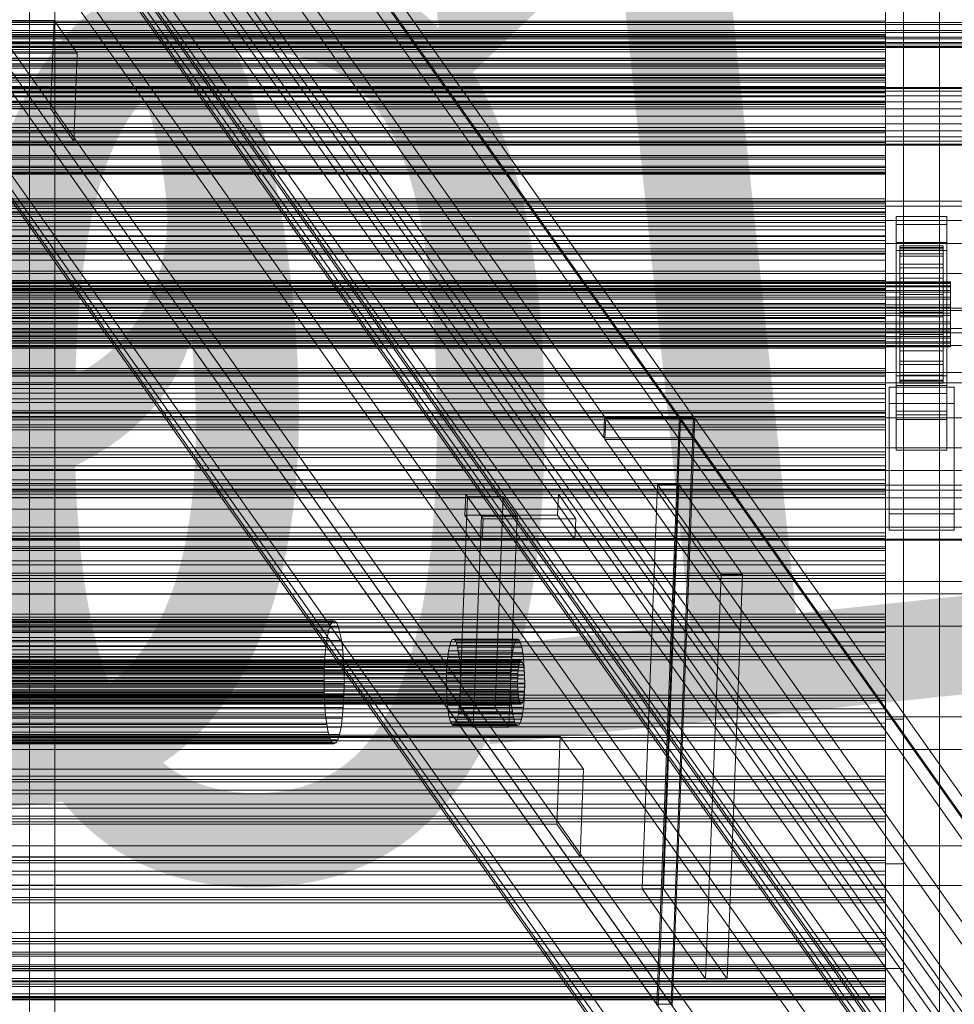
# Model space of a CAD drawing. Header units: millimetres. Extents: x -2233 to 61924, y -68080 to 6847.
# Tile 253 of 256: x 1010 to 1269, y -34536 to -34263. Entities that reach past the tile are written whole.
import ezdxf

# ---------------------------------------------------------------- set-up
doc = ezdxf.new("R2010")
doc.units = ezdxf.units.MM
for name, color, linetype, lineweight in [('COTAS_O', 1, 'Continuous', 0), ('COTAS_P', 1, 'Continuous', 0), ('frontal_C01', 7, 'Continuous', 0), ('frontal_C03', 7, 'Continuous', 0), ('frontal_C10', 7, 'Continuous', 0), ('frontal_secador', 7, 'Continuous', 0), ('frontal_tolva', 7, 'Continuous', 0)]:
    doc.layers.add(name, color=color, linetype=linetype, lineweight=lineweight)
doc.dimstyles.new('R19_100', dxfattribs={"dimtxt": 250, "dimasz": 150, "dimexe": 150, "dimexo": 80, "dimgap": 100, "dimtad": 1, "dimtih": 1, "dimtoh": 1, "dimdsep": 46, "dimcen": 0.09, "dimadec": 0, "dimazin": 0, "dimtfac": 1, "dimtdec": 4, "dimtofl": 0, "dimtmove": 0, "dimatfit": 3, "dimfxl": 1, "dimtolj": 1, "dimtzin": 0, "dimarcsym": 0})

# ---------------------------------------------------------------- blocks, each defined once
blk = doc.blocks.new('DIM_R28_48')
at = {"layer": 'COTAS_P'}
for p, q in [((-1750, -34600), (-1600, -34555)), ((2600, -34600), (2450, -34555)), ((-1750, -35500), (-1750, -34600)), ((-1750, -34600), (2600, -34600)), ((-1750, -34600), (-1600, -34645)), ((2600, -34600), (2450, -34645)), ((2600, -35500), (2600, -34600))]:
    blk.add_line(p, q, dxfattribs=at)
blk.add_text('4350 P', height=250, dxfattribs=at).set_placement((425, -34500))
blk = doc.blocks.new('DIM_R28_50')
at = {"layer": 'COTAS_P'}
for p, q in [((1705.78, -34504.95), (1551.9, -34475.9)), ((-194.22, -34704.95), (1705.78, -34504.95)), ((1705.78, -34504.95), (1561.32, -34565.4)), ((1800, -35400), (1705.78, -34504.95)), ((-194.22, -34704.95), (-49.75, -34644.49)), ((-100, -35600), (-194.22, -34704.95)), ((-194.22, -34704.95), (-40.33, -34734))]:
    blk.add_line(p, q, dxfattribs=at)
blk.add_text('1910.5 P', height=250, rotation=6.009, dxfattribs=at).set_placement((745.32, -34505.49))
blk = doc.blocks.new('DIM_R28_52')
at = {"layer": 'COTAS_O'}
for p, q in [((-1725, -33700), (-1575, -33655)), ((1725, -33700), (1575, -33655)), ((-1725, -34400), (-1725, -33700)), ((-1725, -33700), (1725, -33700)), ((-1725, -33700), (-1575, -33745)), ((1725, -33700), (1575, -33745)), ((1725, -34400), (1725, -33700))]:
    blk.add_line(p, q, dxfattribs=at)
blk.add_text('3450 O', height=250, dxfattribs=at).set_placement((0, -33600))
blk = doc.blocks.new('DIM_R28_56')
at = {"layer": 'COTAS_O'}
for p, q in [((-650, -34200), (-500, -34155)), ((650, -34200), (500, -34155)), ((-650, -34900), (-650, -34200)), ((-650, -34200), (650, -34200)), ((-650, -34200), (-500, -34245)), ((650, -34200), (500, -34245)), ((650, -34900), (650, -34200))]:
    blk.add_line(p, q, dxfattribs=at)
blk.add_text('1300 O', height=250, dxfattribs=at).set_placement((0, -34100))

msp = doc.modelspace()

# ---------------------------------------------------------------- linework, layer by layer
at = {"layer": 'frontal_C01'}
for p, q in [((1013, -35975), (1013, -33925.304)), ((1020, -35975), (1020, -33925.304))]:
    msp.add_line(p, q, dxfattribs=at)
at = {"layer": 'frontal_C03'}
for p, q in [((1250, -34261.088), (1250, -34267.689)), ((1250, -34269.42), (1250, -34262.881)), ((-1500, -34264.006), (1500, -34264.006)), ((-1500, -34264.619), (1500, -34264.619)), ((-1500, -34266.207), (1500, -34266.207)), ((-1500, -34266.757), (1500, -34266.757)), ((-1500, -34268.12), (1500, -34268.12)), ((-1500, -34268.569), (1500, -34268.569)), ((-1250, -34267.689), (1250, -34267.689)), ((1250, -34267.689), (1250, -34273.9)), ((-1500, -34269.615), (1500, -34269.615)), ((-1500, -34269.933), (1500, -34269.933)), ((-1500, -34270.59), (1500, -34270.59)), ((-1500, -34270.754), (1500, -34270.754)), ((-1500, -34270.979), (1500, -34270.979)), ((-1250, -34269.42), (1250, -34269.42)), ((1250, -34270.635), (-1250, -34270.635)), ((1250, -34271.516), (-1250, -34271.516)), ((1250, -34275.453), (1250, -34269.42)), ((1250, -34271.516), (1250, -34270.635)), ((1250, -34270.635), (1250, -34272.17)), ((1250, -34274.477), (1250, -34271.516)), ((1250, -34272.17), (-1250, -34272.17)), ((-1250, -34273.9), (1250, -34273.9)), ((1250, -34274.477), (-1250, -34274.477)), ((1250, -34272.17), (1250, -34275.534)), ((1250, -34273.9), (1250, -34279.3)), ((1250, -34278.387), (1250, -34274.477)), ((-1250, -34275.453), (1250, -34275.453)), ((-1250, -34275.534), (1250, -34275.534)), ((1250, -34280.567), (1250, -34275.453)), ((1250, -34275.534), (1250, -34279.444)), ((1250, -34278.387), (-1250, -34278.387)), ((-1250, -34279.3), (1250, -34279.3)), ((1250, -34279.444), (-1250, -34279.444)), ((1250, -34281.751), (1250, -34278.387)), ((1250, -34279.3), (1250, -34283.52)), ((1250, -34279.444), (1250, -34282.405)), ((-1250, -34280.567), (1250, -34280.567)), ((1250, -34281.751), (-1250, -34281.751)), ((1250, -34282.405), (-1250, -34282.405)), ((1250, -34284.416), (1250, -34280.567)), ((1250, -34283.286), (1250, -34281.751)), ((1250, -34282.405), (1250, -34283.286)), ((1250, -34283.286), (-1250, -34283.286)), ((-1250, -34283.52), (1250, -34283.52)), ((-1250, -34284.416), (1250, -34284.416)), ((1250, -34283.52), (1250, -34286.272)), ((1250, -34286.736), (1250, -34284.416)), ((-1250, -34286.272), (1250, -34286.272)), ((-1250, -34286.736), (1250, -34286.736)), ((-1250, -34287.369), (1250, -34287.369)), ((1250, -34286.272), (1250, -34287.369)), ((1250, -34287.369), (1250, -34286.736)), ((1250, -34293.092), (-1250, -34293.092)), ((1250, -34293.974), (1250, -34293.092)), ((1250, -34293.092), (1250, -34294.627)), ((1250, -34293.974), (-1250, -34293.974)), ((1250, -34294.627), (-1250, -34294.627)), ((1250, -34296.935), (1250, -34293.974)), ((1250, -34294.627), (1250, -34297.992)), ((1250, -34296.935), (-1250, -34296.935)), ((-1250, -34297.992), (1250, -34297.992)), ((1250, -34300.844), (1250, -34296.935)), ((1250, -34297.992), (1250, -34301.902)), ((1250, -34300.844), (-1250, -34300.844)), ((1250, -34301.902), (-1250, -34301.902)), ((1250, -34304.209), (1250, -34300.844)), ((1250, -34301.902), (1250, -34304.862)), ((1250, -34304.209), (-1250, -34304.209)), ((1250, -34305.744), (1250, -34304.209)), ((1250, -34304.862), (-1250, -34304.862)), ((1250, -34305.744), (-1250, -34305.744)), ((1250, -34304.862), (1250, -34305.744)), ((-1250, -34312.901), (1250, -34312.901)), ((1250, -34314.283), (1250, -34312.901)), ((1250, -34312.901), (1250, -34313.698)), ((-1250, -34313.698), (1250, -34313.698)), ((-1250, -34314.283), (1250, -34314.283)), ((1250, -34315.55), (-1250, -34315.55)), ((1250, -34313.698), (1250, -34316.621)), ((1250, -34317.75), (1250, -34314.283)), ((1250, -34316.431), (1250, -34315.55)), ((1250, -34315.55), (1250, -34317.085)), ((1250, -34316.431), (-1250, -34316.431)), ((-1250, -34316.621), (1250, -34316.621)), ((1250, -34317.085), (-1250, -34317.085)), ((-1250, -34317.75), (1250, -34317.75)), ((1250, -34319.392), (1250, -34316.431)), ((1250, -34316.621), (1250, -34321.469)), ((1250, -34317.085), (1250, -34320.45)), ((1250, -34323.066), (1250, -34317.75)), ((1253, -34319.998), (1253, -34317.752)), ((1253, -34317.752), (1267, -34317.752)), ((1253, -34364.526), (1253, -34317.752)), ((1267, -34317.752), (1267, -34319.998)), ((1267, -34317.752), (1267, -34364.526)), ((1250, -34319.392), (-1250, -34319.392)), ((-1250, -34320.45), (1250, -34320.45)), ((1250, -34323.302), (1250, -34319.392)), ((1250, -34320.45), (1250, -34324.359)), ((1267, -34319.998), (1253, -34319.998)), ((1253, -34319.998), (1253, -34366.772)), ((1267, -34366.772), (1267, -34319.998)), ((-1250, -34321.469), (1250, -34321.469)), ((-1250, -34323.066), (1250, -34323.066)), ((1250, -34323.302), (-1250, -34323.302)), ((1250, -34321.469), (1250, -34327.913)), ((1250, -34329.869), (1250, -34323.066)), ((1250, -34326.667), (1250, -34323.302)), ((1250, -34324.359), (-1250, -34324.359)), ((1250, -34324.359), (1250, -34327.32)), ((1253, -34327.185), (1253, -34324.939)), ((1253, -34324.939), (1267, -34324.939)), ((1253, -34371.713), (1253, -34324.939)), ((1254, -34335.887), (1254, -34325.893)), ((1254, -34325.893), (1254, -34326.713)), ((1254, -34325.893), (1266, -34325.893)), ((1254, -34326.366), (1254, -34325.893)), ((1254, -34336.111), (1254, -34326.366)), ((1254, -34326.366), (1266, -34326.366)), ((1254, -34328.102), (1254, -34326.366)), ((1266, -34326.713), (1266, -34325.893)), ((1266, -34325.893), (1266, -34335.887)), ((1266, -34325.893), (1266, -34326.366)), ((1266, -34326.366), (1266, -34336.111)), ((1266, -34326.366), (1266, -34328.102)), ((1267, -34324.939), (1267, -34327.185)), ((1267, -34324.939), (1267, -34371.713)), ((1250, -34326.667), (-1250, -34326.667)), ((1250, -34327.32), (-1250, -34327.32)), ((-1250, -34327.913), (1250, -34327.913)), ((1250, -34328.201), (-1250, -34328.201)), ((1250, -34328.201), (1250, -34326.667)), ((1250, -34327.32), (1250, -34328.201)), ((1250, -34327.913), (1250, -34335.513)), ((1267, -34327.185), (1253, -34327.185)), ((1253, -34327.185), (1253, -34373.959)), ((1254, -34336.275), (1254, -34326.713)), ((1254, -34326.713), (1254, -34328.772)), ((1254, -34326.713), (1266, -34326.713)), ((1254, -34336.933), (1254, -34328.102)), ((1254, -34328.102), (1266, -34328.102)), ((1254, -34330.98), (1254, -34328.102)), ((1254, -34337.25), (1254, -34328.772)), ((1254, -34328.772), (1254, -34331.928)), ((1254, -34328.772), (1266, -34328.772)), ((1266, -34328.772), (1266, -34326.713)), ((1266, -34326.713), (1266, -34336.275)), ((1266, -34328.102), (1266, -34336.933)), ((1266, -34328.102), (1266, -34330.98)), ((1266, -34331.928), (1266, -34328.772)), ((1266, -34328.772), (1266, -34337.25)), ((1267, -34373.959), (1267, -34327.185)), ((-1250, -34329.869), (1250, -34329.869)), ((1250, -34337.695), (1250, -34329.869)), ((1254, -34338.296), (1254, -34330.98)), ((1254, -34330.98), (1266, -34330.98)), ((1254, -34334.806), (1254, -34330.98)), ((1254, -34338.746), (1254, -34331.928)), ((1254, -34331.928), (1254, -34335.968)), ((1254, -34331.928), (1266, -34331.928)), ((1266, -34330.98), (1266, -34338.296)), ((1266, -34330.98), (1266, -34334.806)), ((1266, -34335.968), (1266, -34331.928)), ((1266, -34331.928), (1266, -34338.746)), ((-1268, -34335.887), (1268, -34335.887)), ((-1268, -34336.111), (1268, -34336.111)), ((-1268, -34336.275), (1268, -34336.275)), ((-1268, -34336.933), (1268, -34336.933)), ((-1268, -34337.25), (1268, -34337.25)), ((-1250, -34335.513), (1250, -34335.513)), ((1250, -34335.513), (1250, -34343.752)), ((1254, -34340.109), (1254, -34334.806)), ((1254, -34334.806), (1266, -34334.806)), ((1254, -34339.319), (1254, -34334.806)), ((1254, -34336.275), (1254, -34335.887)), ((1266, -34335.887), (1254, -34335.887)), ((1254, -34335.887), (1254, -34336.111)), ((1254, -34340.659), (1254, -34335.968)), ((1254, -34335.968), (1254, -34340.614)), ((1254, -34335.968), (1266, -34335.968)), ((1266, -34336.111), (1254, -34336.111)), ((1254, -34336.111), (1254, -34336.933)), ((1254, -34337.25), (1254, -34336.275)), ((1266, -34336.275), (1254, -34336.275)), ((1266, -34336.933), (1254, -34336.933)), ((1254, -34336.933), (1254, -34338.296)), ((1254, -34338.746), (1254, -34337.25)), ((1266, -34337.25), (1254, -34337.25)), ((1266, -34334.806), (1266, -34340.109)), ((1266, -34334.806), (1266, -34339.319)), ((1266, -34335.887), (1266, -34336.275)), ((1266, -34336.111), (1266, -34335.887)), ((1266, -34340.614), (1266, -34335.968)), ((1266, -34335.968), (1266, -34340.659)), ((1266, -34336.933), (1266, -34336.111)), ((1266, -34336.275), (1266, -34337.25)), ((1266, -34338.296), (1266, -34336.933)), ((1266, -34337.25), (1266, -34338.746)), ((1268, -34336.275), (1268, -34335.887)), ((1268, -34335.887), (1268, -34336.111)), ((1268, -34336.111), (1268, -34336.933)), ((1268, -34337.25), (1268, -34336.275)), ((1268, -34336.933), (1268, -34338.296)), ((1268, -34338.746), (1268, -34337.25)), ((-1268, -34338.296), (1268, -34338.296)), ((-1268, -34338.746), (1268, -34338.746)), ((-1268, -34340.109), (1268, -34340.109)), ((1250, -34337.695), (-1250, -34337.695)), ((1250, -34338.008), (-1250, -34338.008)), ((1250, -34338.889), (-1250, -34338.889)), ((1250, -34339.543), (-1250, -34339.543)), ((1250, -34346.01), (1250, -34337.695)), ((1250, -34338.889), (1250, -34338.008)), ((1250, -34338.008), (1250, -34339.543)), ((1250, -34341.85), (1250, -34338.889)), ((1250, -34339.543), (1250, -34342.907)), ((1266, -34338.296), (1254, -34338.296)), ((1254, -34338.296), (1254, -34340.109)), ((1254, -34340.659), (1254, -34338.746)), ((1266, -34338.746), (1254, -34338.746)), ((1254, -34342.246), (1254, -34339.319)), ((1254, -34339.319), (1266, -34339.319)), ((1254, -34344.211), (1254, -34339.319)), ((1266, -34340.109), (1254, -34340.109)), ((1254, -34340.109), (1254, -34342.246)), ((1266, -34340.109), (1266, -34338.296)), ((1266, -34338.746), (1266, -34340.659)), ((1266, -34339.319), (1266, -34342.246)), ((1266, -34339.319), (1266, -34344.211)), ((1266, -34342.246), (1266, -34340.109)), ((1268, -34338.296), (1268, -34340.109)), ((1268, -34340.659), (1268, -34338.746)), ((1268, -34340.109), (1268, -34342.246)), ((-1268, -34340.659), (1268, -34340.659)), ((-1268, -34342.246), (1268, -34342.246)), ((1268, -34342.86), (-1268, -34342.86)), ((1250, -34341.85), (-1250, -34341.85)), ((-1250, -34342.907), (1250, -34342.907)), ((1250, -34345.759), (1250, -34341.85)), ((1250, -34342.907), (1250, -34346.817)), ((1254, -34340.614), (1254, -34342.86)), ((1266, -34340.614), (1254, -34340.614)), ((1254, -34340.614), (1254, -34345.551)), ((1254, -34342.86), (1254, -34340.659)), ((1266, -34340.659), (1254, -34340.659)), ((1266, -34342.246), (1254, -34342.246)), ((1254, -34342.246), (1254, -34344.563)), ((1254, -34342.86), (1266, -34342.86)), ((1254, -34345.199), (1254, -34342.86)), ((1266, -34342.86), (1266, -34340.614)), ((1266, -34345.551), (1266, -34340.614)), ((1266, -34340.659), (1266, -34342.86)), ((1266, -34344.563), (1266, -34342.246)), ((1266, -34342.86), (1266, -34345.199)), ((1268, -34342.86), (1268, -34340.659)), ((1268, -34342.246), (1268, -34344.563)), ((1268, -34345.199), (1268, -34342.86)), ((1530, -34343.773), (-1530, -34343.773)), ((-1268, -34344.563), (1268, -34344.563)), ((-1268, -34345.199), (1268, -34345.199)), ((-1250, -34343.752), (1250, -34343.752)), ((1250, -34343.752), (1250, -34352.067)), ((1254, -34344.563), (1254, -34344.211)), ((1254, -34344.211), (1266, -34344.211)), ((1254, -34349.148), (1254, -34344.211)), ((1266, -34344.563), (1254, -34344.563)), ((1254, -34344.563), (1254, -34346.902)), ((1254, -34347.516), (1254, -34345.199)), ((1254, -34345.199), (1254, -34345.551)), ((1266, -34345.199), (1254, -34345.199)), ((1254, -34345.551), (1254, -34350.443)), ((1254, -34345.551), (1266, -34345.551)), ((1266, -34344.211), (1266, -34344.563)), ((1266, -34344.211), (1266, -34349.148)), ((1266, -34346.902), (1266, -34344.563)), ((1266, -34345.551), (1266, -34345.199)), ((1266, -34345.199), (1266, -34347.516)), ((1266, -34350.443), (1266, -34345.551)), ((1268, -34344.563), (1268, -34346.902)), ((1268, -34347.516), (1268, -34345.199)), ((-1268, -34346.902), (1268, -34346.902)), ((-1268, -34347.516), (1268, -34347.516)), ((1250, -34345.759), (-1250, -34345.759)), ((-1250, -34346.01), (1250, -34346.01)), ((1250, -34346.817), (-1250, -34346.817)), ((1250, -34349.124), (1250, -34345.759)), ((1250, -34354.249), (1250, -34346.01)), ((1250, -34346.817), (1250, -34349.778)), ((1254, -34346.902), (1254, -34349.148)), ((1266, -34346.902), (1254, -34346.902)), ((1254, -34346.902), (1254, -34349.103)), ((1254, -34349.653), (1254, -34347.516)), ((1254, -34347.516), (1254, -34350.443)), ((1266, -34347.516), (1254, -34347.516)), ((1266, -34349.148), (1266, -34346.902)), ((1266, -34349.103), (1266, -34346.902)), ((1266, -34350.443), (1266, -34347.516)), ((1266, -34347.516), (1266, -34349.653)), ((1268, -34346.902), (1268, -34349.103)), ((1268, -34349.653), (1268, -34347.516)), ((1530, -34348.773), (-1530, -34348.773)), ((-1268, -34349.103), (1268, -34349.103)), ((-1268, -34349.653), (1268, -34349.653)), ((-1268, -34351.016), (1268, -34351.016)), ((1250, -34349.124), (-1250, -34349.124)), ((1250, -34349.778), (-1250, -34349.778)), ((1250, -34350.659), (-1250, -34350.659)), ((1250, -34350.659), (1250, -34349.124)), ((1250, -34349.778), (1250, -34350.659)), ((1254, -34349.103), (1254, -34353.795)), ((1266, -34349.103), (1254, -34349.103)), ((1254, -34349.103), (1254, -34351.016)), ((1254, -34349.148), (1266, -34349.148)), ((1254, -34353.795), (1254, -34349.148)), ((1254, -34351.466), (1254, -34349.653)), ((1254, -34349.653), (1254, -34354.956)), ((1266, -34349.653), (1254, -34349.653)), ((1254, -34350.443), (1254, -34354.956)), ((1254, -34350.443), (1266, -34350.443)), ((1254, -34351.016), (1254, -34357.834)), ((1266, -34351.016), (1254, -34351.016)), ((1254, -34351.016), (1254, -34352.512)), ((1266, -34353.795), (1266, -34349.103)), ((1266, -34351.016), (1266, -34349.103)), ((1266, -34349.148), (1266, -34353.795)), ((1266, -34354.956), (1266, -34349.653)), ((1266, -34349.653), (1266, -34351.466)), ((1266, -34354.956), (1266, -34350.443)), ((1266, -34357.834), (1266, -34351.016)), ((1266, -34352.512), (1266, -34351.016)), ((1268, -34349.103), (1268, -34351.016)), ((1268, -34351.466), (1268, -34349.653)), ((1268, -34351.016), (1268, -34352.512)), ((-1268, -34351.466), (1268, -34351.466)), ((-1268, -34352.512), (1268, -34352.512)), ((-1268, -34352.829), (1268, -34352.829)), ((-1268, -34353.487), (1268, -34353.487)), ((-1268, -34353.651), (1268, -34353.651)), ((-1250, -34352.067), (1250, -34352.067)), ((1250, -34352.067), (1250, -34359.893)), ((1254, -34352.829), (1254, -34351.466)), ((1254, -34351.466), (1254, -34358.782)), ((1266, -34351.466), (1254, -34351.466)), ((1254, -34352.512), (1254, -34360.99)), ((1266, -34352.512), (1254, -34352.512)), ((1254, -34352.512), (1254, -34353.487)), ((1254, -34353.651), (1254, -34352.829)), ((1254, -34352.829), (1254, -34361.66)), ((1266, -34352.829), (1254, -34352.829)), ((1254, -34353.487), (1254, -34363.049)), ((1266, -34353.487), (1254, -34353.487)), ((1254, -34353.487), (1254, -34353.875)), ((1254, -34353.875), (1254, -34353.651)), ((1254, -34353.651), (1254, -34363.396)), ((1266, -34353.651), (1254, -34353.651)), ((1254, -34353.795), (1266, -34353.795)), ((1254, -34357.834), (1254, -34353.795)), ((1266, -34358.782), (1266, -34351.466)), ((1266, -34351.466), (1266, -34352.829)), ((1266, -34360.99), (1266, -34352.512)), ((1266, -34353.487), (1266, -34352.512)), ((1266, -34361.66), (1266, -34352.829)), ((1266, -34352.829), (1266, -34353.651)), ((1266, -34363.049), (1266, -34353.487)), ((1266, -34353.875), (1266, -34353.487)), ((1266, -34363.396), (1266, -34353.651)), ((1266, -34353.651), (1266, -34353.875)), ((1266, -34353.795), (1266, -34357.834)), ((1268, -34352.829), (1268, -34351.466)), ((1268, -34352.512), (1268, -34353.487)), ((1268, -34353.651), (1268, -34352.829)), ((1268, -34353.487), (1268, -34353.875)), ((1268, -34353.875), (1268, -34353.651)), ((-1268, -34353.875), (1268, -34353.875)), ((-1250, -34354.249), (1250, -34354.249)), ((1250, -34361.849), (1250, -34354.249)), ((1254, -34353.875), (1254, -34363.869)), ((1266, -34353.875), (1254, -34353.875)), ((1254, -34354.956), (1254, -34358.782)), ((1254, -34354.956), (1266, -34354.956)), ((1266, -34363.869), (1266, -34353.875)), ((1266, -34358.782), (1266, -34354.956)), ((1254, -34357.834), (1266, -34357.834)), ((1254, -34360.99), (1254, -34357.834)), ((1254, -34358.782), (1254, -34361.66)), ((1254, -34358.782), (1266, -34358.782)), ((1266, -34357.834), (1266, -34360.99)), ((1266, -34361.66), (1266, -34358.782)), ((-1250, -34359.893), (1250, -34359.893)), ((1250, -34360.465), (-1250, -34360.465)), ((1250, -34361.347), (-1250, -34361.347)), ((-1250, -34361.849), (1250, -34361.849)), ((1250, -34359.893), (1250, -34366.696)), ((1250, -34361.347), (1250, -34360.465)), ((1250, -34360.465), (1250, -34362)), ((1250, -34364.308), (1250, -34361.347)), ((1250, -34368.293), (1250, -34361.849)), ((1253, -34372.683), (1253, -34361.904)), ((1253, -34361.904), (1267, -34361.904)), ((1253, -34371.648), (1253, -34361.904)), ((1254, -34360.99), (1266, -34360.99)), ((1254, -34363.049), (1254, -34360.99)), ((1254, -34361.66), (1254, -34363.396)), ((1254, -34361.66), (1266, -34361.66)), ((1266, -34360.99), (1266, -34363.049)), ((1266, -34363.396), (1266, -34361.66)), ((1267, -34361.904), (1267, -34372.683)), ((1267, -34361.904), (1267, -34371.648)), ((1250, -34362), (-1250, -34362)), ((1250, -34364.308), (-1250, -34364.308)), ((1250, -34362), (1250, -34365.365)), ((1250, -34368.217), (1250, -34364.308)), ((1267, -34364.526), (1253, -34364.526)), ((1253, -34364.526), (1253, -34366.772)), ((1254, -34363.049), (1266, -34363.049)), ((1254, -34363.869), (1254, -34363.049)), ((1254, -34363.396), (1254, -34363.869)), ((1254, -34363.396), (1266, -34363.396)), ((1254, -34363.869), (1266, -34363.869)), ((1266, -34363.049), (1266, -34363.869)), ((1266, -34363.869), (1266, -34363.396)), ((1267, -34366.772), (1267, -34364.526)), ((-1250, -34365.365), (1250, -34365.365)), ((-1250, -34366.696), (1250, -34366.696)), ((1250, -34365.365), (1250, -34369.274)), ((1250, -34366.696), (1250, -34372.012)), ((1251, -34369.539), (1251, -34365.048)), ((1251, -34365.048), (1269, -34365.048)), ((1251, -34400.128), (1251, -34365.048)), ((1253, -34366.772), (1267, -34366.772)), ((1269, -34365.048), (1269, -34369.539)), ((1269, -34365.048), (1269, -34400.128)), ((1250, -34368.217), (-1250, -34368.217)), ((-1250, -34368.293), (1250, -34368.293)), ((1250, -34369.274), (-1250, -34369.274)), ((1250, -34371.582), (1250, -34368.217)), ((1250, -34373.141), (1250, -34368.293)), ((1250, -34369.274), (1250, -34372.235)), ((1269, -34369.539), (1251, -34369.539)), ((1251, -34404.62), (1251, -34369.539)), ((1269, -34404.62), (1269, -34369.539)), ((1250, -34371.582), (-1250, -34371.582)), ((-1250, -34372.012), (1250, -34372.012)), ((1250, -34372.235), (-1250, -34372.235)), ((1250, -34373.117), (1250, -34371.582)), ((1250, -34372.012), (1250, -34375.479)), ((1250, -34372.235), (1250, -34373.117)), ((1267, -34371.648), (1253, -34371.648)), ((1253, -34371.648), (1253, -34382.428)), ((1267, -34371.713), (1253, -34371.713)), ((1253, -34371.713), (1253, -34373.959)), ((1267, -34372.683), (1253, -34372.683)), ((1253, -34372.683), (1253, -34382.428)), ((1267, -34382.428), (1267, -34371.648)), ((1267, -34373.959), (1267, -34371.713)), ((1267, -34382.428), (1267, -34372.683)), ((1250, -34373.117), (-1250, -34373.117)), ((-1250, -34373.141), (1250, -34373.141)), ((-1250, -34375.479), (1250, -34375.479)), ((1250, -34376.064), (1250, -34373.141)), ((1250, -34375.479), (1250, -34376.861)), ((1253, -34373.959), (1267, -34373.959)), ((-1250, -34376.064), (1250, -34376.064)), ((-1250, -34376.861), (1250, -34376.861)), ((1250, -34376.861), (1250, -34376.064)), ((1250, -34382.923), (-1250, -34382.923)), ((1250, -34383.804), (-1250, -34383.804)), ((1250, -34383.804), (1250, -34382.923)), ((1250, -34382.923), (1250, -34384.458)), ((1250, -34386.765), (1250, -34383.804)), ((1253, -34382.428), (1267, -34382.428)), ((1250, -34384.458), (-1250, -34384.458)), ((1250, -34384.458), (1250, -34387.823)), ((1250, -34386.765), (-1250, -34386.765)), ((-1250, -34387.823), (1250, -34387.823)), ((1250, -34390.675), (1250, -34386.765)), ((1250, -34387.823), (1250, -34391.732)), ((1250, -34390.675), (-1250, -34390.675)), ((1250, -34391.732), (-1250, -34391.732)), ((1250, -34394.039), (1250, -34390.675)), ((1250, -34391.732), (1250, -34394.693)), ((1250, -34394.039), (-1250, -34394.039)), ((1250, -34394.693), (-1250, -34394.693)), ((1250, -34395.574), (1250, -34394.039)), ((1250, -34394.693), (1250, -34395.574)), ((-1500, -34395.695), (1500, -34395.695)), ((1250, -34395.574), (-1250, -34395.574)), ((1530, -34398.773), (-1530, -34398.773)), ((1269, -34400.128), (1251, -34400.128)), ((1251, -34400.128), (1251, -34404.62)), ((1269, -34404.62), (1269, -34400.128)), ((1530, -34403.773), (-1530, -34403.773)), ((1250, -34405.381), (-1250, -34405.381)), ((1250, -34406.262), (1250, -34405.381)), ((1250, -34405.381), (1250, -34406.915)), ((1251, -34404.62), (1269, -34404.62)), ((1500, -34407.104), (-1500, -34407.104)), ((1500, -34407.389), (-1500, -34407.389)), ((1250, -34406.262), (-1250, -34406.262)), ((1250, -34406.915), (-1250, -34406.915)), ((1250, -34409.223), (1250, -34406.262)), ((1250, -34406.915), (1250, -34410.28)), ((1250, -34409.223), (-1250, -34409.223)), ((-1250, -34410.28), (1250, -34410.28)), ((1250, -34413.132), (1250, -34409.223)), ((1250, -34410.28), (1250, -34414.19)), ((1250, -34413.132), (-1250, -34413.132)), ((1250, -34416.497), (1250, -34413.132)), ((1250, -34414.19), (-1250, -34414.19)), ((1250, -34416.497), (-1250, -34416.497)), ((1250, -34414.19), (1250, -34417.151)), ((1250, -34418.032), (1250, -34416.497)), ((-1500, -34418.797), (1500, -34418.797)), ((1250, -34417.151), (-1250, -34417.151)), ((1250, -34418.032), (-1250, -34418.032)), ((1250, -34417.151), (1250, -34418.032)), ((-1500, -34422.245), (1500, -34422.245)), ((1250, -34427.838), (-1250, -34427.838)), ((1250, -34428.72), (-1250, -34428.72)), ((1250, -34429.373), (-1250, -34429.373)), ((1250, -34428.72), (1250, -34427.838)), ((1250, -34427.838), (1250, -34429.373)), ((1250, -34431.68), (1250, -34428.72)), ((1250, -34429.373), (1250, -34432.738)), ((1500, -34431.228), (-1500, -34431.228)), ((1250, -34431.68), (-1250, -34431.68)), ((-1250, -34432.738), (1250, -34432.738)), ((1250, -34435.59), (1250, -34431.68)), ((1250, -34432.738), (1250, -34436.647)), ((1250, -34435.59), (-1250, -34435.59)), ((1250, -34438.955), (1250, -34435.59)), ((1250, -34436.647), (-1250, -34436.647)), ((1250, -34436.647), (1250, -34439.608)), ((1250, -34438.955), (-1250, -34438.955)), ((1250, -34439.608), (-1250, -34439.608)), ((1250, -34440.49), (-1250, -34440.49)), ((1250, -34440.49), (1250, -34438.955)), ((1250, -34439.608), (1250, -34440.49)), ((1250, -34450.296), (-1250, -34450.296)), ((1250, -34451.177), (-1250, -34451.177)), ((1250, -34451.831), (-1250, -34451.831)), ((1250, -34451.177), (1250, -34450.296)), ((1250, -34450.296), (1250, -34451.831)), ((1250, -34454.138), (1250, -34451.177)), ((1250, -34451.831), (1250, -34455.195)), ((1250, -34454.138), (-1250, -34454.138)), ((1250, -34458.048), (1250, -34454.138)), ((1500, -34456.351), (-1500, -34456.351)), ((-1250, -34455.195), (1250, -34455.195)), ((1250, -34455.195), (1250, -34459.105)), ((1250, -34458.048), (-1250, -34458.048)), ((1250, -34459.105), (-1250, -34459.105)), ((1250, -34461.412), (1250, -34458.048)), ((1250, -34459.105), (1250, -34462.066)), ((1250, -34461.412), (-1250, -34461.412)), ((1250, -34462.066), (-1250, -34462.066)), ((1250, -34462.947), (1250, -34461.412)), ((1250, -34462.066), (1250, -34462.947)), ((-1500, -34465.334), (1500, -34465.334)), ((1250, -34462.947), (-1250, -34462.947)), ((1250, -34472.754), (-1250, -34472.754)), ((1250, -34473.635), (-1250, -34473.635)), ((1250, -34473.635), (1250, -34472.754)), ((1250, -34472.754), (1250, -34474.288)), ((1250, -34476.596), (1250, -34473.635)), ((1250, -34474.288), (-1250, -34474.288)), ((1250, -34474.288), (1250, -34477.653)), ((1250, -34476.596), (-1250, -34476.596)), ((-1250, -34477.653), (1250, -34477.653)), ((1250, -34480.505), (1250, -34476.596)), ((1250, -34477.653), (1250, -34481.563)), ((1250, -34480.505), (-1250, -34480.505)), ((1250, -34481.563), (-1250, -34481.563)), ((1250, -34483.87), (1250, -34480.505)), ((1250, -34481.563), (1250, -34484.523)), ((1250, -34483.87), (-1250, -34483.87)), ((1250, -34484.523), (-1250, -34484.523)), ((1250, -34485.405), (1250, -34483.87)), ((1250, -34484.523), (1250, -34485.405)), ((1250, -34485.405), (-1250, -34485.405)), ((1250, -34495.211), (-1250, -34495.211)), ((1250, -34496.092), (1250, -34495.211)), ((1250, -34495.211), (1250, -34496.746)), ((1250, -34496.092), (-1250, -34496.092)), ((1250, -34496.746), (-1250, -34496.746)), ((1250, -34499.053), (1250, -34496.092)), ((1250, -34496.746), (1250, -34500.111)), ((1250, -34499.053), (-1250, -34499.053)), ((-1250, -34500.111), (1250, -34500.111)), ((1250, -34502.963), (1250, -34499.053)), ((1250, -34500.111), (1250, -34504.02)), ((1250, -34502.963), (-1250, -34502.963)), ((1250, -34506.328), (1250, -34502.963)), ((1250, -34504.02), (-1250, -34504.02)), ((1250, -34506.328), (-1250, -34506.328)), ((1250, -34504.02), (1250, -34506.981)), ((1250, -34507.862), (1250, -34506.328)), ((1250, -34506.981), (-1250, -34506.981)), ((1250, -34507.862), (-1250, -34507.862)), ((1250, -34506.981), (1250, -34507.862)), ((1250, -34517.669), (-1250, -34517.669)), ((1250, -34518.55), (-1250, -34518.55)), ((1250, -34519.204), (-1250, -34519.204)), ((1250, -34518.55), (1250, -34517.669)), ((1250, -34517.669), (1250, -34519.204)), ((1250, -34521.511), (1250, -34518.55)), ((1250, -34519.204), (1250, -34522.568)), ((1250, -34521.511), (-1250, -34521.511)), ((-1250, -34522.568), (1250, -34522.568)), ((1250, -34525.42), (1250, -34521.511)), ((1250, -34522.568), (1250, -34526.478)), ((1250, -34525.42), (-1250, -34525.42)), ((1250, -34528.785), (1250, -34525.42)), ((1250, -34526.478), (-1250, -34526.478)), ((1250, -34526.478), (1250, -34529.439)), ((1250, -34528.785), (-1250, -34528.785)), ((1250, -34529.439), (-1250, -34529.439)), ((1250, -34530.32), (-1250, -34530.32)), ((1250, -34530.32), (1250, -34528.785)), ((1250, -34529.439), (1250, -34530.32)), ((-1250, -34532.986), (1250, -34532.986)), ((1250, -34534.368), (1250, -34532.986)), ((1250, -34532.986), (1250, -34533.783)), ((-1250, -34533.783), (1250, -34533.783)), ((-1250, -34534.368), (1250, -34534.368)), ((1250, -34533.783), (1250, -34536.706)), ((1250, -34537.835), (1250, -34534.368))]:
    msp.add_line(p, q, dxfattribs=at)
at = {"layer": 'frontal_C10'}
for p, q in [((662.815, -33677.868), (2093.599, -35700.701)), ((2096.558, -35700.701), (665.774, -33677.868)), ((2099.932, -35748.376), (649.932, -33698.376)), ((649.82, -33701.298), (2099.82, -35751.298)), ((2092.297, -35734.793), (661.512, -33711.96)), ((664.471, -33711.96), (2095.256, -35734.793)), ((2088.611, -35735.451), (661.029, -33717.146)), ((660.918, -33720.068), (2088.499, -35738.373)), ((653.885, -33726.859), (2071.859, -35731.581)), ((2153.729, -35731.581), (735.755, -33726.859)), ((2071.635, -35737.425), (653.661, -33732.704)), ((735.532, -33732.704), (2153.506, -35737.425)), ((685.549, -33747.789), (2157.967, -35829.484)), ((2182.627, -35829.484), (710.208, -33747.789)), ((2157.744, -35835.328), (685.325, -33753.633)), ((709.985, -33753.633), (2182.403, -35835.328)), ((705.928, -33756.555), (2178.346, -35838.25)), ((2182.292, -35838.25), (709.873, -33756.555)), ((2096.098, -35848.702), (646.098, -33798.702)), ((645.987, -33801.624), (2095.987, -35851.624)), ((681.827, -33845.193), (2154.245, -35926.888)), ((2178.905, -35926.888), (706.487, -33845.193)), ((2154.022, -35932.732), (681.603, -33851.037)), ((2174.736, -35932.732), (702.318, -33851.037)), ((706.263, -33851.037), (2178.682, -35932.732)), ((980.395, -34102.015), (1172.231, -34373.232)), ((1001.109, -34102.015), (1192.946, -34373.232)), ((1196.891, -34373.232), (1005.055, -34102.015)), ((1172.008, -34379.076), (980.172, -34107.859)), ((1004.832, -34107.859), (1196.668, -34379.076)), ((1019.798, -34263.511), (575.921, -34263.511)), ((1018.868, -34287.862), (1019.798, -34263.511)), ((1026.203, -34272.566), (1019.798, -34263.511)), ((1186.73, -34535.896), (994.894, -34264.679)), ((998.839, -34264.679), (1190.676, -34535.896)), ((582.326, -34272.566), (1026.203, -34272.566)), ((1026.203, -34272.566), (1025.273, -34296.917)), ((574.99, -34287.862), (1018.868, -34287.862)), ((1018.868, -34287.862), (1025.273, -34296.917)), ((1025.273, -34296.917), (581.396, -34296.917)), ((1172.008, -34379.076), (1172.231, -34373.232)), ((1172.231, -34373.232), (1196.891, -34373.232)), ((1172.328, -34379.529), (1172.552, -34373.685)), ((1197.212, -34373.685), (1172.552, -34373.685)), ((1172.552, -34373.685), (1364.388, -34644.902)), ((1186.73, -34535.896), (1192.946, -34373.232)), ((1187.05, -34536.349), (1193.266, -34373.685)), ((1196.891, -34373.232), (1190.676, -34535.896)), ((1190.996, -34536.349), (1197.212, -34373.685)), ((1192.946, -34373.232), (1196.891, -34373.232)), ((1197.212, -34373.685), (1193.266, -34373.685)), ((1193.266, -34373.685), (1385.102, -34644.902)), ((1196.891, -34373.232), (1196.668, -34379.076)), ((1196.988, -34379.529), (1197.212, -34373.685)), ((1389.048, -34644.902), (1197.212, -34373.685)), ((1196.668, -34379.076), (1172.008, -34379.076)), ((1364.165, -34650.746), (1172.328, -34379.529)), ((1172.328, -34379.529), (1196.988, -34379.529)), ((1196.988, -34379.529), (1388.825, -34650.746)), ((1182.613, -34503.964), (1186.893, -34391.95)), ((1192.811, -34391.95), (1186.893, -34391.95)), ((1186.893, -34391.95), (1204.507, -34416.853)), ((1188.531, -34503.964), (1192.811, -34391.95)), ((1210.426, -34416.853), (1192.811, -34391.95)), ((1133.585, -34400.513), (1133.808, -34394.668)), ((1159.455, -34394.668), (1133.808, -34394.668)), ((1133.808, -34394.668), (1138.612, -34401.46)), ((1159.231, -34400.513), (1159.455, -34394.668)), ((1164.258, -34401.46), (1159.455, -34394.668)), ((1132.056, -34453.79), (1134.289, -34395.348)), ((1144.153, -34395.348), (1134.289, -34395.348)), ((1134.289, -34395.348), (1138.132, -34400.781)), ((1141.92, -34453.79), (1144.153, -34395.348)), ((1147.996, -34400.781), (1144.153, -34395.348)), ((1138.389, -34407.304), (1133.585, -34400.513)), ((1133.585, -34400.513), (1159.231, -34400.513)), ((1135.899, -34459.223), (1138.132, -34400.781)), ((1138.132, -34400.781), (1147.996, -34400.781)), ((1138.389, -34407.304), (1138.612, -34401.46)), ((1138.612, -34401.46), (1164.258, -34401.46)), ((1147.996, -34400.781), (1145.763, -34459.223)), ((1159.231, -34400.513), (1164.035, -34407.304)), ((1164.258, -34401.46), (1164.035, -34407.304)), ((1164.035, -34407.304), (1138.389, -34407.304)), ((1200.227, -34528.867), (1204.507, -34416.853)), ((1204.507, -34416.853), (1210.426, -34416.853)), ((1210.426, -34416.853), (1206.146, -34528.867)), ((1096.902, -34429.995), (786.188, -34429.995)), ((1097.449, -34429.775), (786.735, -34429.775)), ((1096.902, -34429.995), (1096.373, -34430.86)), ((1097.449, -34429.775), (1096.902, -34429.995)), ((1097.992, -34430.207), (1097.449, -34429.775)), ((1095.882, -34432.336), (785.168, -34432.336)), ((1096.373, -34430.86), (785.659, -34430.86)), ((1097.992, -34430.207), (787.278, -34430.207)), ((1098.511, -34431.276), (787.797, -34431.276)), ((1095.882, -34432.336), (1095.448, -34434.367)), ((1096.373, -34430.86), (1095.882, -34432.336)), ((1098.511, -34431.276), (1097.992, -34430.207)), ((1098.986, -34432.941), (1098.511, -34431.276)), ((1095.448, -34434.367), (784.734, -34434.367)), ((1098.986, -34432.941), (788.272, -34432.941)), ((1099.398, -34435.136), (788.684, -34435.136)), ((1095.448, -34434.367), (1095.087, -34436.874)), ((1099.398, -34435.136), (1098.986, -34432.941)), ((1099.732, -34437.779), (1099.398, -34435.136)), ((1129.361, -34436.58), (1129.708, -34435.538)), ((1129.708, -34435.538), (1130.081, -34434.928)), ((1147.463, -34435.538), (1129.708, -34435.538)), ((1130.081, -34434.928), (1130.467, -34434.772)), ((1147.836, -34434.928), (1130.081, -34434.928)), ((1130.467, -34434.772), (1130.85, -34435.078)), ((1148.222, -34434.772), (1130.467, -34434.772)), ((1130.85, -34435.078), (1131.217, -34435.832)), ((1148.605, -34435.078), (1130.85, -34435.078)), ((1147.463, -34435.538), (1147.116, -34436.58)), ((1147.836, -34434.928), (1147.463, -34435.538)), ((1148.222, -34434.772), (1147.836, -34434.928)), ((1148.605, -34435.078), (1148.222, -34434.772)), ((1148.972, -34435.832), (1148.605, -34435.078)), ((1095.087, -34436.874), (784.373, -34436.874)), ((1099.732, -34437.779), (789.018, -34437.779)), ((1095.087, -34436.874), (1094.813, -34439.761)), ((1099.975, -34440.767), (1099.732, -34437.779)), ((1128.799, -34439.783), (1129.054, -34438.013)), ((1129.054, -34438.013), (1129.361, -34436.58)), ((1146.809, -34438.013), (1129.054, -34438.013)), ((1147.116, -34436.58), (1129.361, -34436.58)), ((1131.217, -34435.832), (1131.552, -34437.007)), ((1148.972, -34435.832), (1131.217, -34435.832)), ((1131.552, -34437.007), (1131.843, -34438.557)), ((1149.307, -34437.007), (1131.552, -34437.007)), ((1146.809, -34438.013), (1146.554, -34439.783)), ((1147.116, -34436.58), (1146.809, -34438.013)), ((1149.307, -34437.007), (1148.972, -34435.832)), ((1149.598, -34438.557), (1149.307, -34437.007)), ((1148.984, -34440.847), (734.698, -34440.847)), ((1149.177, -34440.769), (734.891, -34440.769)), ((1149.369, -34440.922), (735.083, -34440.922)), ((1094.813, -34439.761), (784.099, -34439.761)), ((1099.975, -34440.767), (789.26, -34440.767)), ((1094.813, -34439.761), (1094.637, -34442.917)), ((1100.117, -34443.985), (1099.975, -34440.767)), ((1128.606, -34441.821), (1128.799, -34439.783)), ((1146.554, -34439.783), (1128.799, -34439.783)), ((1131.843, -34438.557), (1132.078, -34440.422)), ((1149.598, -34438.557), (1131.843, -34438.557)), ((1132.078, -34440.422), (1132.25, -34442.531)), ((1149.833, -34440.422), (1132.078, -34440.422)), ((1146.554, -34439.783), (1146.361, -34441.821)), ((1148.984, -34440.847), (1148.797, -34441.152)), ((1149.177, -34440.769), (1148.984, -34440.847)), ((1149.369, -34440.922), (1149.177, -34440.769)), ((1149.552, -34441.299), (1149.369, -34440.922)), ((1149.833, -34440.422), (1149.598, -34438.557)), ((1150.005, -34442.531), (1149.833, -34440.422)), ((1148.343, -34443.275), (734.058, -34443.275)), ((1148.47, -34442.39), (734.185, -34442.39)), ((1148.624, -34441.673), (734.338, -34441.673)), ((1148.797, -34441.152), (734.512, -34441.152)), ((1149.552, -34441.299), (735.266, -34441.299)), ((1149.719, -34441.887), (735.434, -34441.887)), ((1149.865, -34442.661), (735.579, -34442.661)), ((1149.983, -34443.594), (735.697, -34443.594)), ((783.923, -34442.917), (1094.637, -34442.917)), ((1094.637, -34442.917), (1094.566, -34446.222)), ((1128.482, -34444.049), (1128.606, -34441.821)), ((1146.361, -34441.821), (1128.606, -34441.821)), ((1132.25, -34442.531), (1132.35, -34444.803)), ((1150.005, -34442.531), (1132.25, -34442.531)), ((1146.361, -34441.821), (1146.237, -34444.049)), ((1148.343, -34443.275), (1148.247, -34444.294)), ((1148.47, -34442.39), (1148.343, -34443.275)), ((1148.624, -34441.673), (1148.47, -34442.39)), ((1148.797, -34441.152), (1148.624, -34441.673)), ((1149.719, -34441.887), (1149.552, -34441.299)), ((1149.865, -34442.661), (1149.719, -34441.887)), ((1149.983, -34443.594), (1149.865, -34442.661)), ((1150.068, -34444.649), (1149.983, -34443.594)), ((1150.105, -34444.803), (1150.005, -34442.531)), ((733.899, -34445.408), (1148.184, -34445.408)), ((1148.247, -34444.294), (733.961, -34444.294)), ((1150.068, -34444.649), (735.783, -34444.649)), ((1150.118, -34445.785), (735.833, -34445.785)), ((1094.566, -34446.222), (783.852, -34446.222)), ((1100.117, -34443.985), (789.403, -34443.985)), ((1094.566, -34446.222), (1094.602, -34449.547)), ((1100.153, -34447.31), (1100.117, -34443.985)), ((1128.432, -34446.382), (1128.482, -34444.049)), ((1128.458, -34448.729), (1128.432, -34446.382)), ((1146.187, -34446.382), (1128.432, -34446.382)), ((1128.482, -34444.049), (1146.237, -34444.049)), ((1132.35, -34444.803), (1132.376, -34447.15)), ((1150.105, -34444.803), (1132.35, -34444.803)), ((1146.237, -34444.049), (1146.187, -34446.382)), ((1146.187, -34446.382), (1146.213, -34448.729)), ((1148.184, -34445.408), (1148.159, -34446.574)), ((1148.247, -34444.294), (1148.184, -34445.408)), ((1150.118, -34445.785), (1150.068, -34444.649)), ((1150.131, -34447.15), (1150.105, -34444.803)), ((1150.131, -34446.958), (1150.118, -34445.785)), ((1148.159, -34446.574), (733.874, -34446.574)), ((1148.172, -34447.748), (733.887, -34447.748)), ((1148.222, -34448.883), (733.937, -34448.883)), ((1150.044, -34449.238), (735.759, -34449.238)), ((1150.106, -34448.124), (735.821, -34448.124)), ((1150.131, -34446.958), (735.846, -34446.958)), ((1100.153, -34447.31), (789.439, -34447.31)), ((1100.082, -34450.615), (1100.153, -34447.31)), ((1128.558, -34451.001), (1128.458, -34448.729)), ((1146.213, -34448.729), (1128.458, -34448.729)), ((1132.376, -34447.15), (1132.325, -34449.483)), ((1150.131, -34447.15), (1132.376, -34447.15)), ((1146.213, -34448.729), (1146.313, -34451.001)), ((1148.159, -34446.574), (1148.172, -34447.748)), ((1148.172, -34447.748), (1148.222, -34448.883)), ((1148.222, -34448.883), (1148.308, -34449.938)), ((1149.947, -34450.257), (1150.044, -34449.238)), ((1150.044, -34449.238), (1150.106, -34448.124)), ((1150.08, -34449.483), (1150.131, -34447.15)), ((1150.106, -34448.124), (1150.131, -34446.958)), ((1148.308, -34449.938), (734.023, -34449.938)), ((1148.426, -34450.871), (734.14, -34450.871)), ((1148.571, -34451.646), (734.286, -34451.646)), ((1149.667, -34451.859), (735.381, -34451.859)), ((1149.82, -34451.142), (735.535, -34451.142)), ((1149.947, -34450.257), (735.662, -34450.257)), ((1094.602, -34449.547), (783.888, -34449.547)), ((1100.082, -34450.615), (789.368, -34450.615)), ((1094.602, -34449.547), (1094.745, -34452.765)), ((1099.906, -34453.771), (1100.082, -34450.615)), ((1128.729, -34453.11), (1128.558, -34451.001)), ((1146.313, -34451.001), (1128.558, -34451.001)), ((1132.201, -34451.711), (1132.008, -34453.749)), ((1132.325, -34449.483), (1132.201, -34451.711)), ((1149.956, -34451.711), (1132.201, -34451.711)), ((1150.08, -34449.483), (1132.325, -34449.483)), ((1146.313, -34451.001), (1146.484, -34453.11)), ((1148.308, -34449.938), (1148.426, -34450.871)), ((1148.426, -34450.871), (1148.571, -34451.646)), ((1148.571, -34451.646), (1148.739, -34452.233)), ((1149.493, -34452.38), (1149.667, -34451.859)), ((1149.667, -34451.859), (1149.82, -34451.142)), ((1149.763, -34453.749), (1149.956, -34451.711)), ((1149.82, -34451.142), (1149.947, -34450.257)), ((1149.956, -34451.711), (1150.08, -34449.483)), ((1148.739, -34452.233), (734.453, -34452.233)), ((1148.922, -34452.61), (734.637, -34452.61)), ((1149.114, -34452.763), (734.828, -34452.763)), ((1149.307, -34452.685), (735.021, -34452.685)), ((1149.493, -34452.38), (735.208, -34452.38)), ((1094.745, -34452.765), (784.031, -34452.765)), ((1099.906, -34453.771), (789.192, -34453.771)), ((1094.745, -34452.765), (1094.987, -34455.753)), ((1099.632, -34456.658), (1099.906, -34453.771)), ((1128.965, -34454.975), (1128.729, -34453.11)), ((1146.484, -34453.11), (1128.729, -34453.11)), ((1132.008, -34453.749), (1131.753, -34455.519)), ((1149.763, -34453.749), (1132.008, -34453.749)), ((1135.899, -34459.223), (1132.056, -34453.79)), ((1132.056, -34453.79), (1141.92, -34453.79)), ((1141.92, -34453.79), (1145.763, -34459.223)), ((1146.484, -34453.11), (1146.72, -34454.975)), ((1148.739, -34452.233), (1148.922, -34452.61)), ((1148.922, -34452.61), (1149.114, -34452.763)), ((1149.114, -34452.763), (1149.307, -34452.685)), ((1149.307, -34452.685), (1149.493, -34452.38)), ((1149.508, -34455.519), (1149.763, -34453.749)), ((1094.987, -34455.753), (784.273, -34455.753)), ((1099.632, -34456.658), (788.918, -34456.658)), ((1094.987, -34455.753), (1095.321, -34458.396)), ((1099.272, -34459.166), (1099.632, -34456.658)), ((1129.256, -34456.525), (1128.965, -34454.975)), ((1146.72, -34454.975), (1128.965, -34454.975)), ((1129.591, -34457.7), (1129.256, -34456.525)), ((1147.011, -34456.525), (1129.256, -34456.525)), ((1131.447, -34456.952), (1131.1, -34457.994)), ((1131.753, -34455.519), (1131.447, -34456.952)), ((1149.202, -34456.952), (1131.447, -34456.952)), ((1149.508, -34455.519), (1131.753, -34455.519)), ((1146.72, -34454.975), (1147.011, -34456.525)), ((1147.011, -34456.525), (1147.346, -34457.7)), ((1148.855, -34457.994), (1149.202, -34456.952)), ((1149.202, -34456.952), (1149.508, -34455.519)), ((1095.321, -34458.396), (784.607, -34458.396)), ((1099.272, -34459.166), (788.557, -34459.166)), ((1095.321, -34458.396), (1095.733, -34460.591)), ((1098.837, -34461.196), (1099.272, -34459.166)), ((1129.957, -34458.454), (1129.591, -34457.7)), ((1147.346, -34457.7), (1129.591, -34457.7)), ((1130.341, -34458.76), (1129.957, -34458.454)), ((1147.712, -34458.454), (1129.957, -34458.454)), ((1130.727, -34458.604), (1130.341, -34458.76)), ((1148.096, -34458.76), (1130.341, -34458.76)), ((1131.1, -34457.994), (1130.727, -34458.604)), ((1148.482, -34458.604), (1130.727, -34458.604)), ((1148.855, -34457.994), (1131.1, -34457.994)), ((1145.763, -34459.223), (1135.899, -34459.223)), ((1147.346, -34457.7), (1147.712, -34458.454)), ((1147.712, -34458.454), (1148.096, -34458.76)), ((1148.096, -34458.76), (1148.482, -34458.604)), ((1148.482, -34458.604), (1148.855, -34457.994)), ((1159.994, -34461.719), (716.117, -34461.719)), ((1095.733, -34460.591), (785.019, -34460.591)), ((1096.208, -34462.256), (785.494, -34462.256)), ((1098.346, -34462.672), (787.632, -34462.672)), ((1098.837, -34461.196), (788.123, -34461.196)), ((1095.733, -34460.591), (1096.208, -34462.256)), ((1096.208, -34462.256), (1096.727, -34463.325)), ((1097.817, -34463.537), (1098.346, -34462.672)), ((1098.346, -34462.672), (1098.837, -34461.196)), ((1159.064, -34486.07), (1159.994, -34461.719)), ((1166.399, -34470.775), (1159.994, -34461.719)), ((1096.727, -34463.325), (786.013, -34463.325)), ((1097.27, -34463.757), (786.556, -34463.757)), ((1097.817, -34463.537), (787.103, -34463.537)), ((1096.727, -34463.325), (1097.27, -34463.757)), ((1097.27, -34463.757), (1097.817, -34463.537)), ((722.522, -34470.775), (1166.399, -34470.775)), ((1166.399, -34470.775), (1165.469, -34495.126)), ((715.186, -34486.07), (1159.064, -34486.07)), ((1159.064, -34486.07), (1165.469, -34495.126)), ((1165.469, -34495.126), (721.592, -34495.126)), ((1200.227, -34528.867), (1182.613, -34503.964)), ((1182.613, -34503.964), (1188.531, -34503.964)), ((1188.531, -34503.964), (1206.146, -34528.867)), ((1206.146, -34528.867), (1200.227, -34528.867)), ((1190.676, -34535.896), (1186.73, -34535.896))]:
    msp.add_line(p, q, dxfattribs=at)
at = {"layer": 'frontal_secador'}
for p, q in [((1265, -35980), (1265, -33075)), ((1250, -34457), (1250, -34217)), ((1250, -34217), (1250, -34286)), ((1255, -34217), (1255, -34457)), ((1255, -34286), (1255, -34217)), ((1250, -34263.65), (1250, -34259.918)), ((-1250, -34263.65), (1250, -34263.65)), ((1250, -34267.382), (1250, -34263.65)), ((1250, -34264), (-1250, -34264)), ((1250, -34276), (1250, -34264)), ((1250, -34264), (1250, -34268)), ((1250, -34267.382), (-1250, -34267.382)), ((-1250, -34268), (1250, -34268)), ((1250, -34267.382), (1250, -34269.689)), ((1250, -34268), (1250, -34280)), ((1250, -34269.689), (-1250, -34269.689)), ((1250, -34274), (-1250, -34274)), ((1250, -34274.545), (-1250, -34274.545)), ((1250, -34276.709), (1250, -34274)), ((1250, -34274.545), (1250, -34274)), ((1250, -34276.144), (1250, -34274.545)), ((1250, -34276), (-1250, -34276)), ((1250, -34276.144), (-1250, -34276.144)), ((1250, -34276.709), (-1250, -34276.709)), ((1250, -34516), (1250, -34276)), ((1250, -34276), (1250, -34282)), ((1250, -34276), (1250, -34280)), ((1250, -34278.686), (1250, -34276.144)), ((1250, -34284.651), (1250, -34276.709)), ((1250, -34278.686), (-1250, -34278.686)), ((1250, -34280), (-1250, -34280)), ((1250, -34282), (1250, -34278.686)), ((1320, -34282), (-1320, -34282)), ((1320, -34282.273), (-1320, -34282.273)), ((1250, -34282), (-1250, -34282)), ((1250, -34285.859), (1250, -34282)), ((1250, -34522), (1250, -34282)), ((1250, -34282), (1250, -34286)), ((1320, -34283.072), (-1320, -34283.072)), ((1320, -34284.343), (-1320, -34284.343)), ((1250, -34284.651), (-1250, -34284.651)), ((1250, -34297.285), (1250, -34284.651)), ((1320, -34286), (-1320, -34286)), ((1320, -34287.929), (-1320, -34287.929)), ((1250, -34285.859), (-1250, -34285.859)), ((-1250, -34286), (1250, -34286)), ((1250, -34290), (1250, -34285.859)), ((1250, -34286), (1250, -34526)), ((1255, -34286), (1250, -34286)), ((1255, -34526), (1255, -34286)), ((-1320, -34290), (1320, -34290)), ((-1250, -34290), (1250, -34290)), ((1250, -34294.141), (1250, -34290)), ((1320, -34292.071), (-1320, -34292.071)), ((1320, -34294), (-1320, -34294)), ((1320, -34295.657), (-1320, -34295.657)), ((1250, -34294.141), (-1250, -34294.141)), ((1250, -34294.141), (1250, -34298)), ((1320, -34296.928), (-1320, -34296.928)), ((1320, -34297.727), (-1320, -34297.727)), ((1320, -34298), (-1320, -34298)), ((1250, -34297.285), (-1250, -34297.285)), ((1250, -34298), (-1250, -34298)), ((1250, -34313.75), (1250, -34297.285)), ((1250, -34298), (1250, -34301.314)), ((1250, -34301.314), (-1250, -34301.314)), ((1250, -34301.314), (1250, -34303.856)), ((1250, -34303.856), (-1250, -34303.856)), ((1250, -34303.856), (1250, -34305.455)), ((1250, -34305.455), (-1250, -34305.455)), ((1250, -34306), (-1250, -34306)), ((1250, -34305.455), (1250, -34306)), ((1360, -34313.5), (-1360, -34313.5)), ((1360, -34314.863), (-1360, -34314.863)), ((1250, -34313.75), (-1250, -34313.75)), ((1250, -34332.924), (1250, -34313.75)), ((1360, -34318.859), (-1360, -34318.859)), ((1360, -34325.216), (-1360, -34325.216)), ((1360, -34333.5), (-1360, -34333.5)), ((1250, -34332.924), (-1250, -34332.924)), ((1250, -34353.5), (1250, -34332.924)), ((1360, -34343.147), (-1360, -34343.147)), ((-1360, -34353.5), (1360, -34353.5)), ((-1250, -34353.5), (1250, -34353.5)), ((1250, -34374.076), (1250, -34353.5)), ((1360, -34363.853), (-1360, -34363.853)), ((1360, -34373.5), (-1360, -34373.5)), ((1250, -34374.076), (-1250, -34374.076)), ((1250, -34374.076), (1250, -34393.25)), ((1360, -34381.784), (-1360, -34381.784)), ((1360, -34388.141), (-1360, -34388.141)), ((1360, -34392.137), (-1360, -34392.137)), ((1360, -34393.5), (-1360, -34393.5)), ((1250, -34393.25), (-1250, -34393.25)), ((1250, -34393.25), (1250, -34409.715)), ((1250, -34409.715), (-1250, -34409.715)), ((1250, -34409.715), (1250, -34422.349)), ((1250, -34422.349), (-1250, -34422.349)), ((1250, -34422.349), (1250, -34430.291)), ((1250, -34430.291), (-1250, -34430.291)), ((1250, -34430.291), (1250, -34433)), ((1250, -34433), (-1250, -34433)), ((1250, -34526), (1250, -34457)), ((1250, -34457), (1255, -34457)), ((1255, -34457), (1255, -34526)), ((1250, -34807), (1250, -34497)), ((1250, -34497), (1250, -34566)), ((1250, -34497), (1255, -34497)), ((1255, -34497), (1255, -34807)), ((1255, -34566), (1255, -34497)), ((-1250, -34516), (1250, -34516)), ((1250, -34516), (1250, -34522)), ((-1250, -34522), (1250, -34522)), ((1250, -34522), (1250, -34526)), ((1250, -34526.659), (1250, -34522)), ((1250, -34522), (1250, -34525)), ((-1250, -34525), (1250, -34525)), ((1250, -34525), (1250, -34529.659)), ((1250, -34526), (-1250, -34526)), ((-1250, -34526.659), (1250, -34526.659)), ((1250, -34526), (1255, -34526)), ((1250, -34526.659), (1250, -34529.659)), ((1250, -34531), (1250, -34526.659)), ((1250, -34529.659), (-1250, -34529.659)), ((-1250, -34531), (1250, -34531)), ((1250, -34529.659), (1250, -34534)), ((1250, -34531), (1250, -34534)), ((1250, -34534.728), (1250, -34531)), ((1250, -34534), (-1250, -34534)), ((-1250, -34534.728), (1250, -34534.728)), ((1250, -34534), (1250, -34537.728)), ((1250, -34534.728), (1250, -34537.728)), ((1250, -34537.588), (1250, -34534.728))]:
    msp.add_line(p, q, dxfattribs=at)
at = {"layer": 'frontal_tolva'}
for p, q in [((-1821.5, -34350), (1821.5, -34350)), ((-1821.5, -34361), (1821.5, -34361)), ((-1821.5, -34492), (1821.5, -34492)), ((-1821.5, -34503), (1821.5, -34503))]:
    msp.add_line(p, q, dxfattribs=at)

# ---------------------------------------------------------------- dimensions: what is measured, and where the dimension line sits
at = {"layer": 'COTAS_O'}
for p1, p2, picture, middle in [((-1725, -34400), (1725, -34400), 'DIM_R28_52', (0, -33700)), ((-650, -34900), (650, -34900), 'DIM_R28_56', (0, -34200))]:
    dim = msp.add_aligned_dim(p1=p1, p2=p2, distance=700, text='<> O', dimstyle='R19_100', dxfattribs=at)
    dim.commit()
    dim.dimension.update_dxf_attribs({"geometry": picture, "text_midpoint": middle})
at = {"layer": 'COTAS_P'}
for p1, p2, picture, middle in [((-100, -35600), (1800, -35400), 'DIM_R28_50', (755.784, -34604.945)), ((-1750, -35500), (2600, -35500), 'DIM_R28_48', (425, -34600))]:
    dim = msp.add_aligned_dim(p1=p1, p2=p2, distance=900, text='<> P', dimstyle='R19_100', dxfattribs=at)
    dim.commit()
    dim.dimension.update_dxf_attribs({"geometry": picture, "text_midpoint": middle})

doc.saveas('drawing.dxf')
